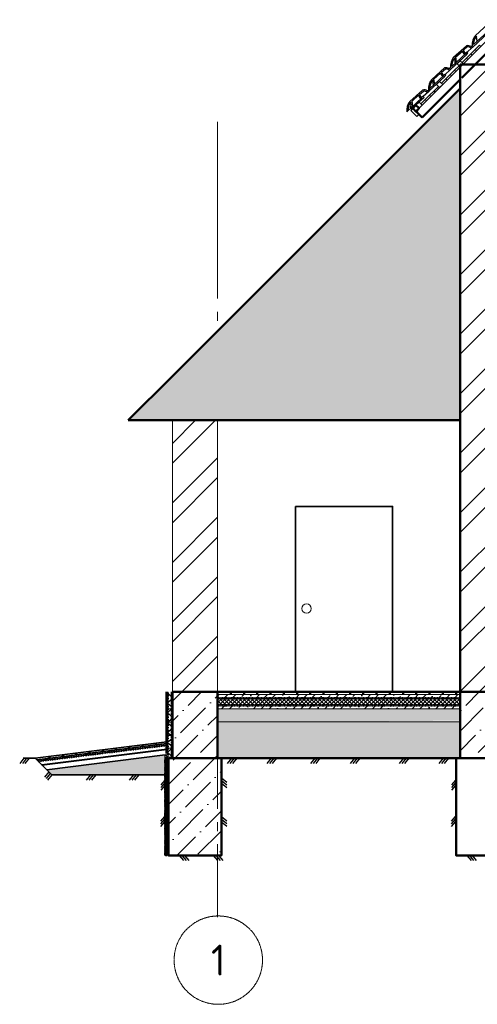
# Model space of a CAD drawing. Header units: millimetres. Extents: x -2096172177 to 2055029645, y -728784453 to 1899906214.
# Tile 81 of 109: x 3632807 to 3637987, y 1846608 to 1857752. Entities that reach past the tile are written whole.
import ezdxf
from ezdxf.enums import TextEntityAlignment as Align

# ---------------------------------------------------------------- set-up
doc = ezdxf.new("R2010")
doc.units = ezdxf.units.MM
doc.linetypes.add('ACAD_ISO03W100', pattern=[30, 12, -18])
doc.linetypes.add('DASHDOT_axis', pattern=[24, 20, -1.5, 1, -1.5])
for name, color, linetype, lineweight in [('Внутренние стены', 3, 'Continuous', 35), ('дюбеля', 20, 'Continuous', 25), ('Наружные стены', 1, 'Continuous', 50), ('Толщины привязок', 130, 'Continuous', 18), ('Уровни пола', 240, 'Continuous', 50), ('черепица', 20, 'Continuous', 30), ('Штриховки', 212, 'Continuous', 25), ('эркер разрез', 240, 'Continuous', 35)]:
    doc.layers.add(name, color=color, linetype=linetype, lineweight=lineweight)
doc.styles.add('GOST-2.304_Type-B', font='GOST Common.ttf')
doc.linetypes.add('ограждение1', pattern='A,6.35,-2.54,[133,ltypeshp.shx,S=2.54,R=0,X=-2.54,Y=0],-2.54,25.4', length=36.83)
pattern_1 = [(45, (1306721.64, 685615.73), (84.1899, 308.696304), [396.875, -79.375, 0, -79.375])]
pattern_2 = [(45, (-28062.61, -19934.545), (33.6759605, 123.4785217), [158.75, -31.75, 0, -31.75])]

# ---------------------------------------------------------------- blocks, each defined once
blk = doc.blocks.new('Фасад (на основе 1 эт)')
at = {"layer": 'Наружные стены', "lineweight": 20, "ltscale": 10}
h = blk.add_hatch(dxfattribs=at)
h.set_pattern_fill('AR-SAND', color=5)
h.set_pattern_definition([(37.5, (-28062.61, -19934.545), (-1.6000313, 48.9413237), [0, -38.608, 0, -43.18, 0, -41.275]), (7.5, (-28062.61, -19934.545), (44.9523283, 71.68251), [0, -20.828, 0, -34.798, 0, -13.335]), (327.5, (-28093.85, -19934.545), (79.099237, 0.1437185), [0, -12.7, 0, -45.72, 0, -59.69]), (317.5, (-28093.85, -19934.545), (76.3556452, 22.2929323), [0, -6.35, 0, -29.972, 0, -34.29])])
h.paths.add_polyline_path([(1805074.554, 952425.777), (1805134.554, 952425.777), (1807119.554, 952440.777), (1807119.554, 952575.777), (1804374.554, 952575.777), (1804374.554, 952425.777)])
at = {"layer": 'Штриховки', "lineweight": 20}
h = blk.add_hatch(dxfattribs=at)
h.set_pattern_fill('ANSI32', color=5)
h.set_pattern_definition([(45, (1306721.64, 685615.73), (-336.7596, 336.7596), []), (45, (1306946.15, 685615.73), (-336.7596, 336.7596), [])])
h.paths.add_polyline_path([(1804374.554, 955840.777), (1803864.554, 955840.777), (1803864.554, 952765.777), (1804374.554, 952765.777), (1804374.554, 952765.777)])
h.paths.add_polyline_path([(1807629.554, 959865.777), (1807429.554, 959865.777), (1807290.03, 959865.777), (1807119.554, 959695.433), (1807119.554, 952765.777), (1807629.554, 952765.777), (1807629.554, 952765.777)])
h.paths.add_polyline_path([(1818084.554, 956675.777), (1817574.554, 956675.777), (1817574.554, 955235.777), (1818084.554, 955235.777)])
h.paths.add_polyline_path([(1816884.554, 959865.777), (1816374.554, 959865.777), (1816374.554, 959265.777), (1816884.554, 959265.777)])
h = blk.add_hatch(dxfattribs=at)
h.set_pattern_fill('TILE3', color=256, scale=4, pattern_type=2)
h.set_pattern_definition([(331.6993, (1747741.899, 862003.465), (400.0000576, -199.9994338), [29.5296, -2923.4334]), (323.9727, (1747761.899, 862012.465), (1400.0000374, -999.9971696), [27.203, -2693.0886]), (84.8572, (1747606.8986, 861963.465), (1600.011055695, 17800.00007994), [196.7922, -19884.0456]), (46.8476, (1747630.899, 861973.465), (2800.00097714, 2999.9999452), [21.9318, -4364.4114]), (90, (1747624.9, 861959.47), (-200, 1e-14), [4, -196]), (59.0362, (1747624.9, 861963.465), (200.000376, 400.00013), [11.662, -1154.529]), (63.4349, (1747606.9, 861963.465), (0.00026, 199.99991), [15.6524, -431.5614]), (49.899, (1747613.899, 861977.465), (1000.0034381, 1200.0000194), [24.8394, -4943.0642]), (0, (1747606.9, 861963.47), (0, 200), [18, -182]), (16.2602, (1747671.899, 862003.465), (3400.0000822, 999.9997206), [25, -4974.9998]), (20.556, (1747651.899, 862012.465), (999.9999944, 399.999059), [34.176, -1674.6242]), (7.4314, (1747683.899, 862024.465), (2999.99995095, 399.9995566), [23.1948, -4615.7704]), (36.0273, (1747629.899, 861996.465), (799.9999886, 599.9985412), [27.203, -2693.0886]), (28.3007, (1747645.899, 861989.465), (2199.9998857, 1199.9972714), [29.5296, -2923.4334]), (352.5686, (1747706.899, 862027.465), (1599.9999323, -199.9997773), [23.1948, -4615.7704]), (339.444, (1747729.899, 862024.465), (599.999965, -199.9994856), [34.176, -1674.6242]), (343.7398, (1747717.899, 862010.465), (1400.00003287, -399.99988495), [25, -4974.9998]), (0, (1747695.9, 862010.47), (0, 200), [22, -178]), (275.1429, (1747789.2586, 862159.465), (200.00529586, -2200.000015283), [196.7922, -19884.0486]), (0, (1747788.9, 861963.47), (0, 200), [18, -182]), (310.101, (1747783.899, 861996.465), (2200.00711284, -2600.00006477), [24.8394, -4943.0642]), (296.5651, (1747799.9, 861977.465), (200.00017, -200.0001), [15.6524, -431.5614]), (300.9638, (1747782.9, 861973.465), (400.000703, -599.999947), [11.662, -1154.529]), (90, (1747788.9, 861959.47), (-200, 1e-14), [4, -196]), (313.1524, (1747767.899, 861989.465), (200.0001161, -200.0000718), [21.9318, -4364.4114])])
h.paths.add_polyline_path([(1803864.554, 956340.777), (1803364.554, 955840.777), (1807119.554, 955840.777), (1807119.554, 959595.777)])
at = {"layer": 'Штриховки', "linetype": 'Continuous', "lineweight": 25}
h = blk.add_hatch(dxfattribs=at)
h.set_pattern_fill('ANSI37', color=256, scale=0.5)
h.set_pattern_definition([(45, (-2691210.35, -1341112.99), (-56.1266008, 56.1266008), []), (135, (-2691210.35, -1341112.99), (-56.1266008, -56.1266008), [])])
h.paths.add_polyline_path([(1803848.831, 952765.777), (1803821.516, 952765.777), (1803821.516, 952025.777), (1803848.831, 952025.777)])
at = {"layer": 'Штриховки', "lineweight": 20, "ltscale": 10}
h = blk.add_hatch(dxfattribs=at)
h.set_pattern_fill('ANSI36', color=5)
h.set_pattern_definition(pattern_1)
h.paths.add_polyline_path([(1804374.554, 952765.777), (1803864.554, 952765.777), (1803864.554, 952015.427), (1804374.554, 952015.427)])
at = {"layer": 'Штриховки'}
h = blk.add_hatch(dxfattribs=at)
h.set_pattern_fill('ANSI36', color=5, scale=20)
h.set_pattern_definition(pattern_2)
h.paths.add_polyline_path([(1807119.554, 952695.777), (1807119.554, 952735.777), (1804374.554, 952735.777), (1804374.554, 952695.777)])
at = {"layer": 'Штриховки', "linetype": 'Continuous', "lineweight": 25}
h = blk.add_hatch(dxfattribs=at)
h.set_pattern_fill('ANSI37', color=256, scale=10)
h.set_pattern_definition([(45, (1738789.194, 858432.59), (-22.45064, 22.45064), []), (135, (1738789.194, 858432.59), (-22.45064, -22.45064), [])])
h.paths.add_polyline_path([(1804374.554, 952695.777), (1804374.554, 952615.777), (1807119.554, 952615.777), (1807119.554, 952695.777)])
at = {"layer": 'Штриховки', "lineweight": 20, "ltscale": 10}
h = blk.add_hatch(dxfattribs=at)
h.set_pattern_fill('ANSI36', color=5)
h.set_pattern_definition(pattern_1)
h.paths.add_polyline_path([(1807629.554, 952765.777), (1807119.554, 952765.777), (1807119.554, 952015.427), (1807629.554, 952015.427)])
at = {"layer": 'Штриховки'}
h = blk.add_hatch(dxfattribs=at)
h.set_pattern_fill('ANSI36', color=5, scale=20)
h.set_pattern_definition(pattern_2)
h.paths.add_polyline_path([(1807119.554, 952575.777), (1807119.554, 952615.777), (1804374.554, 952615.777), (1804374.554, 952575.777)])
h = blk.add_hatch(dxfattribs=at)
h.set_pattern_fill('AR-CONC', color=5)
h.set_pattern_definition([(50, (-28062.61, -19934.55), (182.184669, -15.939086), [19.05, -209.55]), (355, (-28062.6, -19934.55), (-35.243421, 191.056845), [15.24, -167.640584]), (100.451445, (-28047.43, -19935.87), (146.941247, 175.117752), [16.190009, -178.090245]), (46.1842, (-28062.6, -19883.75), (271.07904, -42.042328), [28.575, -314.325]), (96.635558, (-28040.02, -19887.25), (237.404134, 247.426125), [24.285023, -267.13561]), (351.184151, (-28062.6, -19883.75), (237.404134, 247.426125), [22.859967, -251.459732]), (21, (-28037.21, -19896.45), (151.614391, -102.265198), [19.05, -209.55]), (326, (-28037.2, -19896.45), (61.802028, 184.187966), [15.24, -167.64]), (71.451445, (-28024.57, -19904.97), (213.41642, 81.922769), [16.190009, -178.089938]), (37.5, (-28062.61, -19934.545), (3.0886033, 84.5550389), [0, -165.608, 0, -170.18, 0, -168.275]), (7.5, (-28062.61, -19934.545), (66.8196625, 100.180575), [0, -97.028, 0, -161.798, 0, -64.135]), (327.5, (-28119.25, -19934.545), (135.5905952, -5.728744), [0, -63.5, 0, -198.12, 0, -262.89]), (317.5, (-28144.65, -19934.55), (148.1291814, 25.426491), [0, -82.55, 0, -131.572, 0, -186.69])])
h.paths.add_polyline_path([(1803779.522, 952026.311), (1803779.48, 952026.311), (1803779.48, 952051.465), (1802440.889, 951885.041), (1802498.557, 951826.844), (1803778.971, 951826.844)])
h.paths.add_polyline_path([(1807119.554, 952285.877), (1807119.554, 952305.297), (1807119.554, 952425.777), (1805134.554, 952425.777), (1805074.554, 952425.777), (1804374.554, 952425.777), (1804374.554, 952015.777), (1807119.554, 952015.777)])
at = {"layer": 'Штриховки', "linetype": 'Continuous', "lineweight": 25}
h = blk.add_hatch(dxfattribs=at)
h.set_pattern_fill('ANSI37', color=256, scale=0.5)
h.set_pattern_definition([(45, (1658828.3983, 817842.4235), (-1.122532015, 1.122532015), []), (135, (1658828.3983, 817842.4235), (-1.122532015, -1.122532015), [])])
h.paths.add_polyline_path([(1803776.445, 950913.928), (1803803.76, 950913.928), (1803806.837, 952026.311), (1803779.522, 952026.311)])
h = blk.add_hatch(dxfattribs=at)
h.set_pattern_fill('ANSI37', color=256, scale=0.5, angle=-90)
h.set_pattern_definition([(315, (-540177.49, 5666543.75), (56.1266008, 56.1266008), []), (45, (-540177.49, 5666543.75), (-56.1266008, 56.1266008), [])])
h.paths.add_polyline_path([(1803822.738, 952053.626), (1803779.48, 952053.626), (1803779.48, 952026.311), (1803822.738, 952026.311)])
at = {"layer": 'Штриховки', "lineweight": 20, "ltscale": 10}
h = blk.add_hatch(dxfattribs=at)
h.set_pattern_fill('ANSI36', color=5)
h.set_pattern_definition(pattern_1)
h.paths.add_polyline_path([(1803819.551, 952015.777), (1803819.551, 950915.777), (1804419.551, 950915.777), (1804419.551, 952015.777)])
h = blk.add_hatch(dxfattribs=at)
h.set_pattern_fill('ANSI36', color=5)
h.set_pattern_definition(pattern_1)
h.paths.add_polyline_path([(1804419.551, 950915.777), (1804419.551, 952015.777), (1803819.551, 952015.777), (1803819.551, 950915.777)])
at = {"linetype": 'DASHDOT_axis', "lineweight": 15, "ltscale": 100}
for p, q in [((1804374.554, 959217.203), (1804374.554, 956850.777)), ((1804374.554, 955840.777), (1804374.554, 950217.203))]:
    blk.add_line(p, q, dxfattribs=at)
at = {"linetype": 'DASHDOT_axis'}
blk.add_circle((1804383.801, 949730.206), 500, dxfattribs=at)
at = {"layer": 'Внутренние стены', "color": 1, "linetype": 'DASHDOT_axis', "lineweight": 15, "ltscale": 100}
blk.add_line((1804374.554, 952735.777), (1804374.554, 952765.777), dxfattribs=at)
at = {"layer": 'дюбеля', "linetype": 'ACAD_ISO03W100', "lineweight": 15, "ltscale": 100}
for p, q in [((1803817.708, 952558.52), (1803817.708, 952589.964)), ((1803858.425, 952574.212), (1803819.548, 952574.212)), ((1803817.708, 952408.52), (1803817.708, 952439.964)), ((1803858.425, 952424.212), (1803819.548, 952424.212)), ((1803817.708, 952258.52), (1803817.708, 952289.964)), ((1803858.425, 952274.212), (1803819.548, 952274.212)), ((1803817.817, 952113.331), (1803817.817, 952144.775)), ((1803858.842, 952129.023), (1803820.255, 952129.023)), ((1803774.17, 951963.928), (1803774.17, 951995.371)), ((1803814.887, 951979.62), (1803776.011, 951979.62)), ((1803774.17, 951813.928), (1803774.17, 951845.371)), ((1803814.887, 951829.62), (1803776.011, 951829.62)), ((1803774.17, 951663.928), (1803774.17, 951695.371)), ((1803814.887, 951679.62), (1803776.011, 951679.62)), ((1803774.17, 951513.928), (1803774.17, 951545.371)), ((1803814.887, 951529.62), (1803776.011, 951529.62)), ((1803774.17, 951363.928), (1803774.17, 951395.371)), ((1803814.887, 951379.62), (1803776.011, 951379.62))]:
    blk.add_line(p, q, dxfattribs=at)
at = {"layer": 'Наружные стены'}
for p, q in [((1807119.554, 952015.777), (1807119.554, 959865.777)), ((1807629.554, 959865.777), (1807119.554, 959865.777)), ((1807629.554, 952015.777), (1807629.554, 959865.777)), ((1803864.554, 952015.777), (1803864.554, 952765.777)), ((1803864.554, 952765.777), (1804374.554, 952765.777)), ((1804374.554, 952015.777), (1804374.554, 952765.777)), ((1807119.554, 952765.777), (1807629.554, 952765.777))]:
    blk.add_line(p, q, dxfattribs=at)
at = {"layer": 'Наружные стены', "lineweight": 15}
for p, q in [((1803864.554, 952015.777), (1803864.554, 955840.777)), ((1804374.554, 952015.777), (1804374.554, 955840.777))]:
    blk.add_line(p, q, dxfattribs=at)
at = {"layer": 'Наружные стены', "lineweight": 20}
for p, q in [((1804374.554, 952765.777), (1807119.554, 952765.777)), ((1804374.554, 952735.777), (1807119.554, 952735.777)), ((1804374.554, 952695.777), (1807119.554, 952695.777)), ((1807119.554, 952765.777), (1807119.554, 952765.777)), ((1807119.554, 952735.777), (1807119.554, 952735.777)), ((1807119.554, 952695.777), (1807119.554, 952695.777)), ((1804374.554, 952615.777), (1807119.554, 952615.777)), ((1804374.554, 952575.777), (1807119.554, 952575.777)), ((1807119.554, 952615.777), (1807119.554, 952615.777)), ((1807119.554, 952575.777), (1807119.554, 952575.777)), ((1804374.554, 952425.777), (1807119.554, 952425.777)), ((1807119.554, 952425.777), (1807119.554, 952425.777))]:
    blk.add_line(p, q, dxfattribs=at)
at = {"layer": 'Наружные стены', "ltscale": 100}
for points in [[(1803819.551, 952015.777), (1804419.551, 952015.777), (1804419.551, 950915.777), (1803819.551, 950915.777)], [(1803819.551, 952015.777), (1804419.551, 952015.777), (1804419.551, 950915.777), (1803819.551, 950915.777)], [(1807074.551, 952015.777), (1807674.551, 952015.777), (1807674.551, 950915.777), (1807074.551, 950915.777)]]:
    blk.add_lwpolyline(points, close=True, dxfattribs=at)
at = {"layer": 'Уровни пола', "color": 5, "lineweight": 25}
blk.add_line((1806620.094, 959336.042), (1807658.573, 960373.717), dxfattribs=at)
at = {"layer": 'Уровни пола', "color": 5}
for p, q in [((1807139.986, 959715.85), (1807419.554, 959995.201)), ((1806689.962, 959266.174), (1807119.554, 959695.433)), ((1806619.554, 959336.582), (1806689.962, 959266.174)), ((1804374.554, 952015.777), (1807119.554, 952015.777))]:
    blk.add_line(p, q, dxfattribs=at)
at = {"layer": 'Уровни пола', "color": 1}
for p, q in [((1803864.554, 956340.777), (1807119.554, 959595.777)), ((1803864.554, 956340.777), (1803364.554, 955840.777)), ((1803364.554, 955840.777), (1807119.554, 955840.777))]:
    blk.add_line(p, q, dxfattribs=at)
at = {"layer": 'Уровни пола'}
for p, q in [((1806584.739, 959371.397), (1806581.761, 959374.375)), ((1806624.574, 959331.562), (1806584.739, 959371.397)), ((1806642.252, 959349.24), (1806624.574, 959331.562)), ((1804374.554, 952765.777), (1807119.554, 952765.777)), ((1805074.554, 952425.777), (1805074.554, 952425.777)), ((1805074.554, 952425.777), (1805074.554, 952425.777)), ((1805074.554, 952425.777), (1805074.554, 952425.777))]:
    blk.add_line(p, q, dxfattribs=at)
at = {"layer": 'Уровни пола', "linetype": 'ACAD_ISO03W100', "lineweight": 53, "ltscale": 0.2}
for p, q in [((1804374.554, 952695.777), (1807119.554, 952695.777)), ((1804374.554, 952615.777), (1807119.554, 952615.777))]:
    blk.add_line(p, q, dxfattribs=at)
at = {"layer": 'Уровни пола', "color": 1, "lineweight": 50}
for p, q in [((1804524.554, 952735.777), (1804524.554, 952765.777)), ((1804674.554, 952735.777), (1804674.554, 952765.777)), ((1804824.554, 952735.777), (1804824.554, 952765.777)), ((1804974.554, 952735.777), (1804974.554, 952765.777)), ((1805124.554, 952735.777), (1805124.554, 952765.777)), ((1805274.554, 952735.777), (1805274.554, 952765.777)), ((1805424.554, 952735.777), (1805424.554, 952765.777)), ((1805574.554, 952735.777), (1805574.554, 952765.777)), ((1805724.554, 952735.777), (1805724.554, 952765.777)), ((1805874.554, 952735.777), (1805874.554, 952765.777)), ((1806024.554, 952735.777), (1806024.554, 952765.777)), ((1806174.554, 952735.777), (1806174.554, 952765.777)), ((1806324.554, 952735.777), (1806324.554, 952765.777)), ((1806474.554, 952735.777), (1806474.554, 952765.777)), ((1806624.554, 952735.777), (1806624.554, 952765.777)), ((1806774.554, 952735.777), (1806774.554, 952765.777)), ((1806924.554, 952735.777), (1806924.554, 952765.777)), ((1807074.554, 952735.777), (1807074.554, 952765.777))]:
    blk.add_line(p, q, dxfattribs=at)
at = {"layer": 'Уровни пола', "lineweight": 25}
for points in [[(1807256.49, 959972.438), (1807305.988, 960021.936), (1807291.845, 960036.078), (1807242.348, 959986.58)], [(1807305.988, 960021.936), (1807355.485, 960071.433), (1807341.343, 960085.575), (1807291.845, 960036.078)], [(1807122.14, 959838.088), (1807086.784, 959873.443), (1807122.14, 959908.798), (1807157.495, 959873.443)], [(1807157.495, 959873.443), (1807206.993, 959922.941), (1807192.85, 959937.083), (1807143.353, 959887.585)], [(1807206.993, 959922.941), (1807256.49, 959972.438), (1807242.348, 959986.58), (1807192.85, 959937.083)], [(1807023.145, 959739.093), (1807072.642, 959788.59), (1807058.5, 959802.732), (1807009.003, 959753.235)], [(1807072.642, 959788.59), (1807122.14, 959838.088), (1807107.998, 959852.23), (1807058.5, 959802.732)], [(1806924.15, 959640.098), (1806973.647, 959689.595), (1806959.505, 959703.737), (1806910.008, 959654.24)], [(1806973.647, 959689.595), (1807023.145, 959739.093), (1807009.003, 959753.235), (1806959.505, 959703.737)], [(1806789.8, 959505.748), (1806839.297, 959555.245), (1806825.155, 959569.387), (1806775.657, 959519.89)], [(1806839.297, 959555.245), (1806888.795, 959604.743), (1806874.652, 959618.885), (1806825.155, 959569.387)], [(1806888.795, 959604.743), (1806853.439, 959640.098), (1806888.795, 959675.453), (1806924.15, 959640.098)], [(1806690.805, 959406.753), (1806740.302, 959456.25), (1806726.16, 959470.392), (1806676.662, 959420.895)], [(1806740.302, 959456.25), (1806789.8, 959505.748), (1806775.657, 959519.89), (1806726.16, 959470.392)], [(1806655.449, 959371.397), (1806620.094, 959406.753), (1806655.449, 959442.108), (1806690.805, 959406.753)]]:
    blk.add_lwpolyline(points, close=True, dxfattribs=at)
at = {"layer": 'Уровни пола'}
blk.add_lwpolyline([(1806620.094, 959336.042), (1806584.739, 959371.397), (1806620.094, 959406.753), (1806655.449, 959371.397)], close=True, dxfattribs=at)
blk.add_arc((1806573.167, 959382.969), 12.074, 120.5621955, 315, dxfattribs=at)
at = {"layer": 'черепица', "lineweight": 25}
for p, q in [((1807429.644, 960237.535), (1807271.717, 960091.403)), ((1807293.273, 960195.956), (1807437.543, 960325.782)), ((1807441.361, 960228.287), (1807261.529, 960060.543)), ((1807304.275, 960205.855), (1807304.242, 960206.187)), ((1807311.811, 960128.503), (1807306.048, 960187.657)), ((1807047.254, 959948.599), (1807191.524, 960078.426)), ((1807072.638, 959951.614), (1807147.448, 960018.732)), ((1807139.603, 960031.703), (1807139.488, 960031.892)), ((1807171.502, 959978.962), (1807147.448, 960018.732)), ((1807158.639, 960028.773), (1807201.376, 960067.115)), ((1807182.571, 959989.205), (1807158.639, 960028.773)), ((1807258.562, 960059.52), (1807199.254, 960004.642)), ((1807247.226, 960069.343), (1807258.235, 960079.562)), ((1807258.562, 960059.52), (1807272.676, 960072.62)), ((1807195.342, 959980.931), (1807015.509, 959813.187)), ((1807183.624, 959990.179), (1807025.698, 959844.047)), ((1807065.792, 959881.147), (1807060.028, 959940.301)), ((1807080.793, 959895.028), (1807072.604, 959951.851)), ((1806799.194, 959698.669), (1806943.464, 959828.496)), ((1806910.58, 959778.843), (1806953.316, 959817.185)), ((1807010.502, 959809.59), (1806951.194, 959754.712)), ((1806999.166, 959819.413), (1807012.284, 959831.589)), ((1807010.502, 959809.59), (1807024.616, 959822.69)), ((1806947.282, 959731.001), (1806767.449, 959563.257)), ((1806935.565, 959740.249), (1806777.638, 959594.117)), ((1806810.195, 959708.569), (1806810.163, 959708.901)), ((1806817.732, 959631.217), (1806811.968, 959690.371)), ((1806832.734, 959645.098), (1806824.544, 959701.921)), ((1806824.578, 959701.684), (1806899.388, 959768.802)), ((1806891.543, 959781.773), (1806891.428, 959781.962)), ((1806923.442, 959729.032), (1806899.388, 959768.802)), ((1806934.512, 959739.275), (1806910.58, 959778.843)), ((1806551.102, 959447.701), (1806695.372, 959577.528)), ((1806751.074, 959568.445), (1806765.188, 959581.545)), ((1806762.41, 959558.622), (1806776.524, 959571.722)), ((1806777.638, 959594.117), (1806764.22, 959581.701)), ((1806687.473, 959489.281), (1806516.025, 959331.667)), ((1806562.103, 959457.601), (1806562.071, 959457.933)), ((1806576.486, 959450.716), (1806651.296, 959517.834)), ((1806698.252, 959480.972), (1806582.829, 959373.307)), ((1806643.451, 959530.805), (1806643.337, 959530.994)), ((1806675.35, 959478.064), (1806651.296, 959517.834)), ((1806662.488, 959527.875), (1806705.224, 959566.217)), ((1806686.42, 959488.307), (1806662.488, 959527.875)), ((1806762.41, 959558.622), (1806703.103, 959503.744)), ((1806569.64, 959380.249), (1806563.876, 959439.403)), ((1806584.642, 959394.13), (1806576.452, 959450.953))]:
    blk.add_line(p, q, dxfattribs=at)
at = {"layer": 'черепица'}
blk.add_line((1807058.255, 959958.499), (1807058.222, 959958.831), dxfattribs=at)
at = {"layer": 'черепица', "lineweight": 25}
for points in [[(1807193.231, 959979.881), (1807208.802, 959994.406), (1807196.01, 960008.12), (1807180.439, 959993.595)], [(1806945.171, 959729.951), (1806960.742, 959744.475), (1806947.95, 959758.189), (1806932.379, 959743.664)], [(1806697.079, 959478.983), (1806712.651, 959493.508), (1806699.859, 959507.221), (1806684.287, 959492.697)]]:
    blk.add_lwpolyline(points, close=True, dxfattribs=at)
at = {"layer": 'черепица'}
blk.add_lwpolyline([(1806584.739, 959371.397), (1806561.103, 959347.761), (1806630.733, 959278.131), (1806654.369, 959301.767)], close=True, dxfattribs=at)
at = {"layer": 'черепица', "lineweight": 25}
for centre, radius, start, end in [((1807412.732, 960096.524), 155.425, 140.2276596, 186.4784943), ((1807407.821, 960096.29), 136.191, 138.307336, 182.0564925), ((1807207.203, 960005.717), 74.38, 57.9909938, 102.169537), ((1807200.82, 959992.143), 74.38, 50.6892173, 90.0796417), ((1807166.712, 959849.168), 155.425, 140.2276596, 186.7119252), ((1807161.801, 959848.934), 136.191, 138.307336, 182.0564925), ((1806959.144, 959755.787), 74.38, 57.9909938, 102.169537), ((1806952.76, 959742.213), 74.38, 50.6892173, 90.0796417), ((1806918.653, 959599.238), 155.425, 140.2276596, 186.7119252), ((1806913.742, 959599.004), 136.191, 138.307336, 182.0564925), ((1806711.052, 959504.819), 74.38, 57.9909938, 102.169537), ((1806704.668, 959491.245), 74.38, 50.6892173, 90.0796417), ((1806670.561, 959348.27), 155.425, 140.2276596, 186.7119252), ((1806665.65, 959348.036), 136.191, 138.307336, 182.0564925)]:
    blk.add_arc(centre, radius, start, end, dxfattribs=at)
at = {"layer": 'Штриховки', "lineweight": 60, "ltscale": 100}
blk.add_line((1803802.342, 952765.48), (1803802.342, 952070.523), dxfattribs=at)
at = {"layer": 'Штриховки', "linetype": 'ACAD_ISO03W100', "lineweight": 35, "ltscale": 0.2}
for p, q in [((1803809.93, 952054.831), (1803810.541, 952762.368)), ((1803854.258, 952027.576), (1803854.258, 952765.777)), ((1803809.187, 950915.727), (1803809.187, 952015.727))]:
    blk.add_line(p, q, dxfattribs=at)
at = {"layer": 'Штриховки', "linetype": 'ACAD_ISO03W100', "lineweight": 15}
for p, q in [((1803821.516, 952053.626), (1803821.516, 952765.777)), ((1803848.831, 952765.777), (1803848.831, 952025.777)), ((1803821.516, 952037.648), (1803821.516, 952041.209))]:
    blk.add_line(p, q, dxfattribs=at)
at = {"layer": 'Штриховки', "lineweight": 35, "ltscale": 100}
for p, q in [((1802311.318, 952015.8), (1803799.858, 952200.866)), ((1802328.963, 951997.994), (1803799.858, 952180.866)), ((1802344.855, 951981.956), (1803802.227, 952163.147)), ((1802311.34, 952015.777), (1802174.848, 952015.777)), ((1802311.318, 952015.8), (1802498.557, 951826.844)), ((1802440.889, 951885.041), (1803782.114, 952051.792)), ((1802498.557, 951826.844), (1803772.856, 951826.844))]:
    blk.add_line(p, q, dxfattribs=at)
at = {"layer": 'Штриховки', "linetype": 'ACAD_ISO03W100', "lineweight": 70, "ltscale": 0.9}
blk.add_line((1802343.375, 951988.836), (1803802.342, 952169.522), dxfattribs=at)
at = {"layer": 'Штриховки', "linetype": 'ограждение1', "lineweight": 40, "ltscale": 0.1}
blk.add_line((1802386.76, 951939.667), (1803802.342, 952118.328), dxfattribs=at)
at = {"layer": 'Штриховки', "lineweight": 50}
for p, q in [((1803075.011, 952110.748), (1803075.011, 952091.468)), ((1803225.011, 952129.397), (1803225.011, 952114.747)), ((1803375.011, 952148.046), (1803375.011, 952128.715)), ((1803525.011, 952166.695), (1803525.011, 952147.339)), ((1803675.011, 952185.344), (1803675.011, 952165.962)), ((1802472.743, 952035.869), (1802472.743, 952016.025)), ((1802625.011, 952054.8), (1802625.011, 952035.597)), ((1802775.011, 952073.45), (1802775.011, 952054.22)), ((1802925.011, 952092.099), (1802925.011, 952072.843))]:
    blk.add_line(p, q, dxfattribs=at)
at = {"layer": 'Штриховки'}
for p, q in [((1802183.094, 952015.777), (1802135.454, 951956.135)), ((1802213.094, 952015.777), (1802165.454, 951956.135)), ((1802243.094, 952015.777), (1802195.454, 951956.135)), ((1804531.889, 952015.777), (1804484.249, 951956.135)), ((1804561.889, 952015.777), (1804514.249, 951956.135)), ((1804591.889, 952015.777), (1804544.249, 951956.135)), ((1804981.089, 952015.777), (1804933.45, 951956.135)), ((1805011.089, 952015.777), (1804963.45, 951956.135)), ((1805041.089, 952015.777), (1804993.45, 951956.135)), ((1805474.588, 952015.777), (1805426.948, 951956.135)), ((1805504.588, 952015.777), (1805456.948, 951956.135)), ((1805534.588, 952015.777), (1805486.948, 951956.135)), ((1805923.789, 952015.777), (1805876.149, 951956.135)), ((1805953.789, 952015.777), (1805906.149, 951956.135)), ((1805983.789, 952015.777), (1805936.149, 951956.135)), ((1806478.573, 952015.777), (1806430.933, 951956.135)), ((1806508.573, 952015.777), (1806460.933, 951956.135)), ((1806538.573, 952015.777), (1806490.933, 951956.135)), ((1806927.773, 952015.777), (1806880.134, 951956.135)), ((1806957.773, 952015.777), (1806910.134, 951956.135)), ((1806987.773, 952015.777), (1806940.134, 951956.135)), ((1802465.336, 951860.37), (1802417.696, 951800.728)), ((1802481.946, 951843.607), (1802434.307, 951783.965)), ((1802498.557, 951826.844), (1802450.917, 951767.202)), ((1802936.87, 951826.844), (1802889.23, 951767.202)), ((1802966.87, 951826.844), (1802919.23, 951767.202)), ((1802996.87, 951826.844), (1802949.23, 951767.202)), ((1803423.137, 951826.844), (1803375.497, 951767.202)), ((1803453.137, 951826.844), (1803405.497, 951767.202)), ((1803483.137, 951826.844), (1803435.497, 951767.202)), ((1804419.551, 951792.784), (1804479.193, 951745.145)), ((1803778.804, 951766.789), (1803732.806, 951715.355)), ((1803778.804, 951736.789), (1803732.806, 951685.355)), ((1803778.804, 951706.789), (1803732.806, 951655.355)), ((1804419.551, 951762.784), (1804479.193, 951715.145)), ((1804419.551, 951732.784), (1804479.193, 951685.145)), ((1807068.155, 951766.789), (1807022.156, 951715.355)), ((1807068.155, 951736.789), (1807022.156, 951685.355)), ((1807068.155, 951706.789), (1807022.156, 951655.355)), ((1803774.17, 951354.771), (1803728.172, 951303.338)), ((1803774.17, 951324.771), (1803728.172, 951273.338)), ((1804419.551, 951354.771), (1804479.193, 951307.131)), ((1804419.551, 951324.771), (1804479.193, 951277.131)), ((1807063.521, 951354.771), (1807017.522, 951303.338)), ((1807063.521, 951324.771), (1807017.522, 951273.338)), ((1803774.17, 951294.771), (1803728.172, 951243.338)), ((1804419.551, 951294.771), (1804479.193, 951247.131)), ((1807063.521, 951294.771), (1807017.522, 951243.338)), ((1803941.226, 950915.777), (1803988.866, 950856.135)), ((1803971.226, 950915.777), (1804018.866, 950856.135)), ((1804001.226, 950915.777), (1804048.866, 950856.135)), ((1804327.215, 950915.777), (1804374.854, 950856.135)), ((1804357.215, 950915.777), (1804404.854, 950856.135)), ((1804387.215, 950915.777), (1804434.854, 950856.135)), ((1807196.226, 950915.777), (1807243.866, 950856.135)), ((1807226.226, 950915.777), (1807273.866, 950856.135)), ((1807256.226, 950915.777), (1807303.866, 950856.135))]:
    blk.add_line(p, q, dxfattribs=at)
at = {"layer": 'Штриховки', "linetype": 'ACAD_ISO03W100', "lineweight": 15, "ltscale": 100}
for p, q in [((1803779.48, 952053.626), (1803822.738, 952053.626)), ((1803779.48, 952026.311), (1803779.48, 952053.626)), ((1803779.522, 952026.311), (1803779.48, 952026.311)), ((1803822.738, 952026.311), (1803803.991, 952026.311)), ((1803821.516, 952025.777), (1803821.516, 952028.759)), ((1803848.831, 952025.777), (1803821.516, 952025.777))]:
    blk.add_line(p, q, dxfattribs=at)
at = {"layer": 'Штриховки', "linetype": 'ACAD_ISO03W100', "lineweight": 15}
blk.add_lwpolyline([(1803803.991, 952026.311), (1803806.837, 952026.311), (1803803.76, 950913.928), (1803776.445, 950913.928), (1803779.522, 952026.311)], dxfattribs=at)
at = {"layer": 'Штриховки', "color": 1, "lineweight": 15}
blk.add_circle((1805383.072, 953708.963), 53.384, dxfattribs=at)
at = {"layer": 'эркер разрез'}
blk.add_lwpolyline([(1805257.054, 954865.938), (1806357.054, 954865.938), (1806357.054, 952765.938), (1805257.054, 952765.938)], close=True, dxfattribs=at)
at = {"linetype": 'DASHDOT_axis', "style": 'GOST-2.304_Type-B'}
blk.add_text('1', height=350, dxfattribs=at).set_placement((1804383.801, 949730.206), align=Align.MIDDLE_CENTER)

msp = doc.modelspace()

# ---------------------------------------------------------------- block references
at = {"layer": 'Толщины привязок'}
msp.add_blockref('Фасад (на основе 1 эт)', (1830671.788, 897377.872), dxfattribs=at)

doc.saveas('drawing.dxf')
